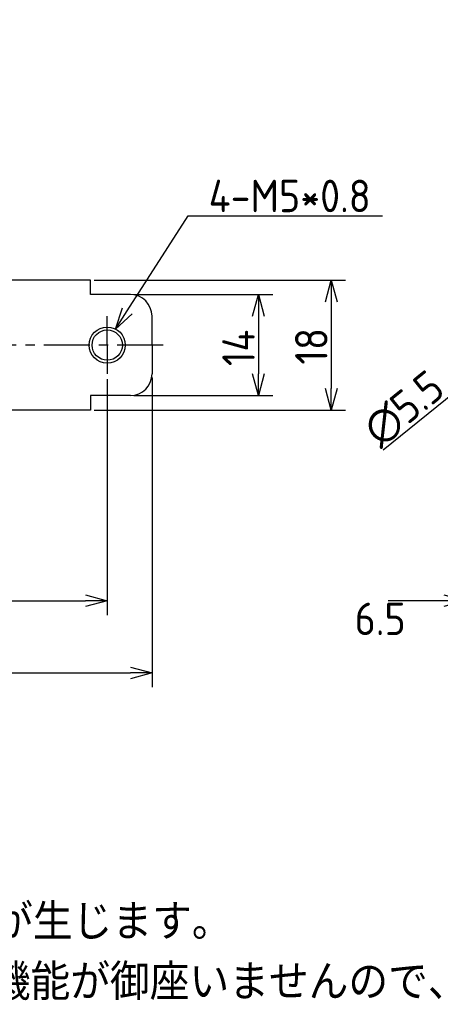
# Model space of a CAD drawing. Extents: x -79 to 310, y 149 to 285.
# Tile 5 of 11: x 32 to 90, y 149 to 285. Entities that reach past the tile are written whole.
import ezdxf

# ---------------------------------------------------------------- set-up
doc = ezdxf.new("R2010")
doc.units = 0
doc.header["$LTSCALE"] = 0.2
doc.linetypes.add('CENTER', pattern=[50.8, 31.75, -6.35, 6.35, -6.35])
doc.layers.get('0').update_dxf_attribs({"linetype": 'CONTINUOUS'})
doc.layers.get('DEFPOINTS').update_dxf_attribs({"linetype": 'CONTINUOUS'})
doc.layers.add('18-0-CON', color=3, linetype='CONTINUOUS')
doc.styles.add('DIMENSION', font='isocp.shx', dxfattribs={"bigfont": 'bigfont.shx'})
doc.styles.get("Standard").update_dxf_attribs({"font": 'isocp.shx', "bigfont": 'bigfont.shx'})
doc.dimstyles.get("Standard").update_dxf_attribs({"dimtxt": 0.18, "dimasz": 0.18, "dimexe": 0.18, "dimexo": 0.0625, "dimgap": 0.09, "dimtad": 0, "dimtih": 1, "dimtoh": 1, "dimzin": 0, "dimcen": 0.09, "dimazin": 3, "dimtfac": 1, "dimtofl": 0, "dimtmove": 0, "dimatfit": 3})

# ---------------------------------------------------------------- blocks, each defined once
blk = doc.blocks.new('*U94')
at = {"color": 0}
blk.add_text('Ａ type(取付部ネジ)', height=6.5, dxfattribs=at).set_placement((-40.18, 278.06))
blk = doc.blocks.new('_OPEN30')
at = {"color": 0, "linetype": 'BYBLOCK'}
for p, q in [((-1, 0.268), (0, 0)), ((0, 0), (-1, -0.268)), ((0, 0), (-1, 0))]:
    blk.add_line(p, q, dxfattribs=at)
blk = doc.blocks.new('*D107')
at = {"color": 0}
for p, q in [((93.3, 236.34), (93.3, 203)), ((99.8, 234.88), (99.8, 203)), ((90.3, 205), (87.3, 205)), ((93.3, 205), (96.3, 205)), ((96.8, 205), (96.3, 205)), ((99.8, 205), (96.8, 205)), ((102.8, 205), (105.8, 205))]:
    blk.add_line(p, q, dxfattribs=at)
at = {"layer": 'DEFPOINTS', "color": 0}
for p in [(93.3, 236.4), (99.8, 234.95), (93.3, 205)]:
    blk.add_point(p, dxfattribs=at)
at = {"color": 0, "xscale": 3, "yscale": 3, "zscale": 3}
blk.add_blockref('_OPEN30', (93.3, 205), dxfattribs=at)
at = {"color": 0, "xscale": 3, "yscale": 3, "zscale": 3, "rotation": 180}
blk.add_blockref('_OPEN30', (99.8, 205), dxfattribs=at)
at = {"color": 0}
blk.add_text('6.5', height=4.5, dxfattribs=at).set_placement((77.94, 200.24))
blk = doc.blocks.new('*U39')
at = {"color": 0, "style": 'DIMENSION'}
blk.add_text('∅5.5', height=4.5, rotation=38.9889, dxfattribs=at).set_placement((81.42, 226.17))
blk = doc.blocks.new('*D38')
at = {"color": 0}
for p, q in [((104.27, 244.02), (106.6, 245.91)), ((101.94, 242.13), (97.66, 238.67)), ((81.87, 225.89), (95.33, 236.78))]:
    blk.add_line(p, q, dxfattribs=at)
at = {"layer": 'DEFPOINTS', "color": 0}
for p in [(101.94, 242.13), (97.66, 238.67)]:
    blk.add_point(p, dxfattribs=at)
at = {"color": 0, "xscale": 3, "yscale": 3, "zscale": 3}
for p, rotation in [((101.94, 242.13), 218.9889050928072), ((97.66, 238.67), 38.98890509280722)]:
    blk.add_blockref('_OPEN30', p, dxfattribs=dict(at, rotation=rotation))
at = {"layer": '18-0-CON'}
blk.add_blockref('*U39', (0, 0), dxfattribs=at)
blk = doc.blocks.new('*U45')
at = {"color": 0, "style": 'DIMENSION'}
blk.add_text('14', height=4.5, rotation=90, dxfattribs=at).set_placement((64.11, 237.48))
blk = doc.blocks.new('*D44')
at = {"color": 0}
for p, q in [((47.39, 247.4), (66.61, 247.4)), ((64.61, 244.4), (64.61, 236.4)), ((47.39, 233.4), (66.61, 233.4))]:
    blk.add_line(p, q, dxfattribs=at)
at = {"layer": 'DEFPOINTS', "color": 0}
for p in [(46.89, 247.4), (46.89, 233.4), (64.61, 233.4)]:
    blk.add_point(p, dxfattribs=at)
at = {"color": 0, "xscale": 3, "yscale": 3, "zscale": 3}
for p, rotation in [((64.61, 247.4), 90), ((64.61, 233.4), 270)]:
    blk.add_blockref('_OPEN30', p, dxfattribs=dict(at, rotation=rotation))
at = {"layer": '18-0-CON'}
blk.add_blockref('*U45', (0, 0), dxfattribs=at)
blk = doc.blocks.new('*U47')
at = {"color": 0, "style": 'DIMENSION'}
blk.add_text('18', height=4.5, rotation=90, dxfattribs=at).set_placement((74.19, 237.7))
blk = doc.blocks.new('*D46')
at = {"color": 0}
for p, q in [((41.89, 249.4), (76.69, 249.4)), ((74.69, 246.4), (74.69, 234.4)), ((41.89, 231.4), (76.69, 231.4))]:
    blk.add_line(p, q, dxfattribs=at)
at = {"layer": 'DEFPOINTS', "color": 0}
for p in [(41.39, 249.4), (41.39, 231.4), (74.69, 231.4)]:
    blk.add_point(p, dxfattribs=at)
at = {"color": 0, "xscale": 3, "yscale": 3, "zscale": 3}
for p, rotation in [((74.69, 249.4), 90), ((74.69, 231.4), 270)]:
    blk.add_blockref('_OPEN30', p, dxfattribs=dict(at, rotation=rotation))
at = {"layer": '18-0-CON'}
blk.add_blockref('*U47', (0, 0), dxfattribs=at)
blk = doc.blocks.new('*U49')
at = {"color": 0, "style": 'DIMENSION'}
blk.add_text('113', height=4.5, dxfattribs=at).set_placement((-10.53, 195.5))
blk = doc.blocks.new('*D48')
at = {"color": 0}
for p, q in [((-63.11, 243.9), (-63.11, 193)), ((49.89, 235.9), (49.89, 193)), ((-60.11, 195), (46.89, 195))]:
    blk.add_line(p, q, dxfattribs=at)
at = {"layer": 'DEFPOINTS', "color": 0}
for p in [(-63.11, 244.4), (49.89, 236.4), (49.89, 195)]:
    blk.add_point(p, dxfattribs=at)
at = {"color": 0, "xscale": 3, "yscale": 3, "zscale": 3, "rotation": 180}
blk.add_blockref('_OPEN30', (-63.11, 195), dxfattribs=at)
at = {"color": 0, "xscale": 3, "yscale": 3, "zscale": 3}
blk.add_blockref('_OPEN30', (49.89, 195), dxfattribs=at)
at = {"layer": '18-0-CON'}
blk.add_blockref('*U49', (0, 0), dxfattribs=at)
blk = doc.blocks.new('*D105')
at = {"color": 0}
for p, q in [((-56.61, 235.96), (-56.61, 203)), ((43.69, 235.7), (43.69, 203)), ((-53.61, 205), (40.69, 205))]:
    blk.add_line(p, q, dxfattribs=at)
at = {"layer": 'DEFPOINTS', "color": 0}
for p in [(-56.61, 236.02), (43.69, 235.77), (43.69, 205)]:
    blk.add_point(p, dxfattribs=at)
at = {"color": 0, "xscale": 3, "yscale": 3, "zscale": 3, "rotation": 180}
blk.add_blockref('_OPEN30', (-56.61, 205), dxfattribs=at)
at = {"color": 0, "xscale": 3, "yscale": 3, "zscale": 3}
blk.add_blockref('_OPEN30', (43.69, 205), dxfattribs=at)
at = {"color": 0}
blk.add_text('100.3', height=4.5, dxfattribs=at).set_placement((-17.13, 199.93))
blk = doc.blocks.new('*U96')
at = {"color": 0}
blk.add_lwpolyline([(46.46, 245.15), (54.91, 258.31), (81.81, 258.31)], dxfattribs=at)
at = {"color": 0, "xscale": 3, "yscale": 3, "zscale": 3, "rotation": 237.3120283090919}
blk.add_blockref('_OPEN30', (44.84, 242.62), dxfattribs=at)
blk = doc.blocks.new('*U97')
at = {"color": 0, "style": 'DIMENSION'}
blk.add_text('4-M5*0.8', height=4.5, dxfattribs=at).set_placement((57.73, 258.81))
blk = doc.blocks.new('*U100')
for s, p in [('※寸法には、製品の特性上バラツキが生じます。', (-60.1, 158.01)), ('また、ヘリカル防振器はレベリング機能が御座いませんので、お客様にてシム等を用いてレベリングをお願い致します。', (-60.43, 149.67))]:
    blk.add_text(s, height=5).set_placement(p)

msp = doc.modelspace()

# ---------------------------------------------------------------- linework, layer by layer
for p, q in [((41.391, 249.403), (-6.609, 249.403)), ((41.391, 247.403), (41.391, 249.403)), ((46.891, 247.403), (41.391, 247.403)), ((49.891, 240.403), (49.891, 244.403)), ((49.891, 240.403), (49.891, 236.403)), ((46.891, 233.403), (41.391, 233.403)), ((41.391, 233.403), (41.391, 231.403)), ((41.391, 231.403), (-6.609, 231.403)), ((87.299, 205), (82.56, 205))]:
    msp.add_line(p, q)
at = {"color": 0, "linetype": 'CENTER'}
for p, q in [((43.691, 240.403), (43.691, 244.403)), ((51.426, 240.403), (-64.125, 240.403)), ((43.691, 240.403), (43.691, 236.403))]:
    msp.add_line(p, q, dxfattribs=at)
at = {"color": 0}
msp.add_circle((43.691, 240.403), 2.5, dxfattribs=at)
msp.add_circle((43.691, 240.403), 2.1)
for centre, start, end in [((46.891, 244.403), 0, 90), ((46.891, 236.403), 270, 0)]:
    msp.add_arc(centre, 3, start, end)

# ---------------------------------------------------------------- block references
for name in ['*U94', '*U100']:
    msp.add_blockref(name, (0, 0))
at = {"layer": '18-0-CON'}
for name in ['*U97', '*U96']:
    msp.add_blockref(name, (0, 0), dxfattribs=at)

# ---------------------------------------------------------------- dimensions: what is measured, and where the dimension line sits
at = {"color": 0}
for base, p1, p2, picture, middle in [((74.692, 231.403), (41.391, 249.403), (41.391, 231.403), '*D46', (71.942, 240.403)), ((64.607, 233.403), (46.891, 247.403), (46.891, 233.403), '*D44', (61.857, 240.403))]:
    dim = msp.add_linear_dim(base=base, p1=p1, p2=p2, angle=90, dimstyle='Standard', override={"dimscale": 1, "dimclrd": 0, "dimclre": 0, "dimclrt": 0, "dimtol": 0, "dimtp": 0.1, "dimtm": 0}, dxfattribs=at)
    dim.commit()
    dim.dimension.update_dxf_attribs({"geometry": picture, "text_midpoint": middle})
dim = msp.add_diameter_dim_2p(p1=(101.936, 242.133), p2=(97.662, 238.672), dimstyle='Standard', override={"dimscale": 1, "dimclrd": 0, "dimclrt": 0, "dimtol": 0, "dimtp": 0.1, "dimtm": 0}, dxfattribs=at)
dim.commit()
dim.dimension.update_dxf_attribs({"geometry": '*D38', "text_midpoint": (86.352, 229.518), "dimtype": 131})
dim = msp.add_linear_dim(base=(49.891, 195), p1=(-63.109, 244.403), p2=(49.891, 236.403), dimstyle='Standard', override={"dimscale": 1, "dimclrd": 0, "dimclre": 0, "dimclrt": 0, "dimtol": 0, "dimtp": 0.1, "dimtm": 0}, dxfattribs=at)
dim.commit()
dim.dimension.update_dxf_attribs({"geometry": '*D48', "text_midpoint": (-6.609, 197.75)})
for base, p1, p2, picture, middle in [((43.691, 204.996), (-56.609, 236.024), (43.691, 235.767), '*D105', (-8.13, 207.89)), ((93.299, 205), (99.799, 234.947), (93.299, 236.403), '*D107', (86.938, 208.201))]:
    dim = msp.add_linear_dim(base=base, p1=p1, p2=p2, dimstyle='Standard', override={"dimtxt": 4.5, "dimasz": 3, "dimexe": 2, "dimdec": 1, "dimblk1": 'OPEN30', "dimblk2": 'OPEN30', "dimsah": 1, "dimtp": 0.1}, dxfattribs=at)
    dim.commit()
    dim.dimension.update_dxf_attribs({"geometry": picture, "text_midpoint": middle, "dimtype": 128})

doc.saveas('drawing.dxf')
